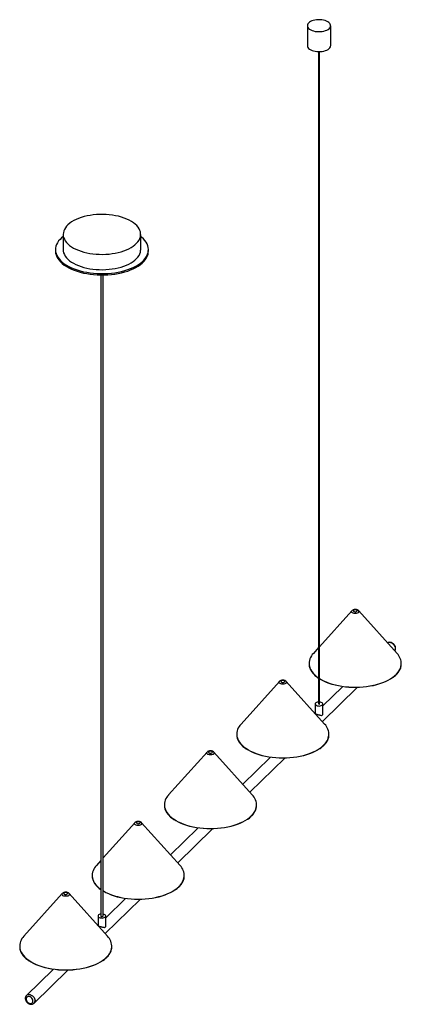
# Paper-space layout '_Trimétrica' of a CAD drawing. Header units: millimetres. Extents: x -736 to -244, y -696 to 573.
import ezdxf

# ---------------------------------------------------------------- set-up
doc = ezdxf.new("R2010")
doc.units = ezdxf.units.MM

psp = doc.layouts.new('_Trimétrica')

# ---------------------------------------------------------------- linework, layer by layer
at = {"color": 7, "linetype": 'Continuous', "lineweight": 25}
for p, q in [((-364.8, 565.3), (-364.8, 539.6)), ((-334.8, 539.6), (-334.8, 565.3)), ((-350.3, 531.9), (-350.3, -309)), ((-349.3, -309), (-349.3, 531.9)), ((-679.8, 296.3), (-679.8, 276.6)), ((-579.8, 276.6), (-579.8, 296.3)), ((-689.8, 276.6), (-689.8, 274.9)), ((-569.8, 274.9), (-569.8, 276.6)), ((-631.3, 244), (-631.3, -582.3)), ((-628.3, -582.3), (-628.3, 244)), ((-307.6, -188.9), (-349.3, -235.3)), ((-307.6, -188.9), (-307.5, -188.8)), ((-249.2, -243.9), (-298.7, -188.9)), ((-350.3, -236.4), (-357.1, -243.9)), ((-400.9, -280), (-450.4, -335)), ((-400.9, -280), (-400.8, -279.8)), ((-342.6, -335), (-392.1, -280)), ((-345.5, -331.7), (-300.5, -287.8)), ((-319.4, -286.7), (-344.8, -311.5)), ((-354.8, -309), (-354.8, -321.4)), ((-344.8, -321.5), (-344.8, -309)), ((-354.8, -321.2), (-354.9, -321.3)), ((-494.3, -371.1), (-543.8, -426.1)), ((-494.3, -371.1), (-494.1, -371)), ((-435.9, -426.1), (-485.4, -371.1)), ((-412.8, -377.8), (-448.2, -412.4)), ((-438.9, -422.8), (-393.9, -378.9)), ((-587.5, -462.1), (-628.3, -507.5)), ((-587.5, -462.1), (-587.3, -461.9)), ((-529.1, -517.1), (-578.6, -462.1)), ((-506.1, -468.9), (-541.4, -503.4)), ((-532, -513.8), (-487.2, -470)), ((-631.3, -510.8), (-637, -517.1)), ((-681, -553.3), (-730.4, -608.3)), ((-681, -553.3), (-680.8, -553.2)), ((-622.6, -608.3), (-672.1, -553.3)), ((-625.5, -605), (-580.4, -561)), ((-599.3, -559.8), (-624.8, -584.8)), ((-634.8, -582.3), (-634.8, -594.7)), ((-624.8, -594.8), (-624.8, -582.3)), ((-634.8, -594.5), (-634.9, -594.6)), ((-692.8, -651.1), (-727.1, -684.6)), ((-717.4, -694.6), (-673.9, -652.2))]:
    psp.add_line(p, q, dxfattribs=at)
at = {"color": 7, "linetype": 'Continuous', "lineweight": 25, "flags": 128}
for points in [[(-356.8, 558.5), (-354.7, 558), (-352.5, 557.7), (-350.2, 557.6), (-347.9, 557.6), (-345.7, 557.9), (-343.5, 558.3), (-341.5, 558.9), (-339.7, 559.6), (-338.1, 560.5), (-336.8, 561.4), (-335.8, 562.5), (-335.2, 563.6), (-334.9, 564.8), (-334.9, 566), (-335.3, 567.2), (-336, 568.3), (-337, 569.3), (-338.4, 570.3), (-340, 571.1), (-341.8, 571.8), (-343.9, 572.4), (-346, 572.8), (-348.3, 573), (-350.6, 573), (-352.9, 572.9), (-355.1, 572.5), (-357.2, 572.1), (-359.1, 571.4), (-360.8, 570.6), (-362.2, 569.7), (-363.3, 568.7), (-364.2, 567.6), (-364.7, 566.4), (-364.8, 565.2), (-364.6, 564), (-364.1, 562.9), (-363.2, 561.8), (-362, 560.8), (-360.5, 559.9), (-358.8, 559.1), (-356.8, 558.5)], [(-364.8, 539.6), (-364.8, 539.5), (-364.6, 538.3), (-364.1, 537.2), (-363.2, 536.1), (-362, 535.1), (-360.5, 534.2), (-358.8, 533.4), (-356.8, 532.8)], [(-356.8, 532.8), (-354.7, 532.3), (-352.5, 532), (-350.2, 531.9), (-347.9, 531.9), (-345.7, 532.2), (-343.5, 532.6), (-341.5, 533.2), (-339.7, 533.9), (-338.1, 534.8), (-336.8, 535.7), (-335.8, 536.8), (-335.2, 537.9), (-334.9, 539.1), (-334.8, 539.6)], [(-653.2, 273.5), (-649.4, 272.6), (-645.5, 271.8), (-641.4, 271.2), (-637.3, 270.8), (-633.2, 270.6), (-629, 270.5), (-624.8, 270.7), (-620.7, 271), (-616.6, 271.5), (-612.6, 272.1), (-608.7, 272.9), (-605, 273.9), (-601.5, 275.1), (-598.1, 276.4), (-595, 277.8), (-592.1, 279.4), (-589.5, 281.1), (-587.2, 282.9), (-585.1, 284.8), (-583.4, 286.7), (-582, 288.8), (-581, 290.8), (-580.3, 293), (-579.9, 295.1), (-579.9, 297.3), (-580.2, 299.4), (-580.9, 301.5), (-581.9, 303.6), (-583.3, 305.7), (-585, 307.7), (-587, 309.5), (-589.3, 311.3), (-591.9, 313), (-594.7, 314.6), (-597.8, 316.1), (-601.1, 317.4), (-604.7, 318.5), (-608.4, 319.6), (-612.2, 320.4), (-616.2, 321.1), (-620.3, 321.6), (-624.4, 321.9), (-628.6, 322), (-632.8, 322), (-637, 321.8), (-641.1, 321.4), (-645.1, 320.8), (-649, 320.1), (-652.8, 319.2), (-656.5, 318.1), (-659.9, 316.9), (-663.2, 315.5), (-666.2, 314), (-668.9, 312.4), (-671.4, 310.6), (-673.6, 308.8), (-675.4, 306.9), (-677, 304.9), (-678.2, 302.8), (-679.1, 300.7), (-679.6, 298.5), (-679.8, 296.4), (-679.7, 294.2), (-679.2, 292.1), (-678.3, 290), (-677.1, 287.9), (-675.6, 285.9), (-673.7, 284), (-671.6, 282.1), (-669.1, 280.4), (-666.4, 278.7), (-663.4, 277.2), (-660.2, 275.8), (-656.8, 274.6), (-653.2, 273.5)], [(-679.8, 293.7), (-681.8, 292), (-683.9, 289.9), (-685.8, 287.8), (-687.3, 285.5), (-688.4, 283.2), (-689.2, 280.9), (-689.7, 278.6), (-689.8, 276.2), (-689.6, 273.8), (-689, 271.5), (-688.1, 269.2), (-686.8, 266.9), (-685.2, 264.7), (-683.3, 262.5), (-681, 260.5), (-678.5, 258.5), (-675.6, 256.6), (-672.5, 254.9), (-669.2, 253.3), (-665.6, 251.8), (-661.8, 250.4), (-657.8, 249.2)], [(-657.8, 249.2), (-653.7, 248.2), (-649.4, 247.4), (-645, 246.7), (-640.5, 246.2), (-636, 245.8), (-631.4, 245.7), (-626.8, 245.7), (-622.2, 245.9), (-617.7, 246.3), (-613.2, 246.9), (-608.9, 247.6), (-604.6, 248.5), (-600.5, 249.6), (-596.6, 250.9), (-592.9, 252.2), (-589.4, 253.8), (-586.1, 255.4), (-583.1, 257.2), (-580.3, 259.1), (-577.9, 261.1), (-575.7, 263.2), (-573.9, 265.4), (-572.4, 267.6), (-571.3, 269.9), (-570.4, 272.2), (-570, 274.6), (-569.8, 277), (-570.1, 279.3), (-570.7, 281.7), (-571.6, 284), (-572.9, 286.3), (-574.5, 288.5), (-576.4, 290.6), (-578.7, 292.7), (-579.8, 293.7)], [(-689.8, 274.9), (-689.8, 274.5), (-689.6, 272.1), (-689, 269.8), (-688.1, 267.4), (-686.8, 265.2), (-685.2, 263), (-683.3, 260.8), (-681, 258.7), (-678.5, 256.8), (-675.6, 254.9), (-672.5, 253.2), (-669.2, 251.5), (-665.6, 250.1), (-661.8, 248.7), (-657.8, 247.5)], [(-679.8, 276.6), (-679.7, 274.5), (-679.2, 272.4), (-678.3, 270.3), (-677.1, 268.2), (-675.6, 266.2), (-673.7, 264.3), (-671.6, 262.4), (-669.1, 260.7), (-666.4, 259), (-663.4, 257.5), (-660.2, 256.1), (-656.8, 254.9), (-653.2, 253.8)], [(-657.8, 247.5), (-653.7, 246.5), (-649.4, 245.7), (-645, 245), (-640.5, 244.5), (-636, 244.1), (-631.4, 244), (-626.8, 244), (-622.2, 244.2), (-617.7, 244.6), (-613.2, 245.2), (-608.9, 245.9), (-604.6, 246.8), (-600.5, 247.9), (-596.6, 249.1), (-592.9, 250.5), (-589.4, 252.1), (-586.1, 253.7), (-583.1, 255.5), (-580.3, 257.4), (-577.9, 259.4), (-575.7, 261.5), (-573.9, 263.7), (-572.4, 265.9), (-571.3, 268.2), (-570.4, 270.5), (-570, 272.9), (-569.8, 274.9)], [(-653.2, 253.8), (-649.4, 252.9), (-645.5, 252.1), (-641.4, 251.5), (-637.3, 251.1), (-633.2, 250.9), (-629, 250.8), (-624.8, 251), (-620.7, 251.3), (-616.6, 251.7), (-612.6, 252.4), (-608.7, 253.2), (-605, 254.2), (-601.5, 255.4), (-598.1, 256.7), (-595, 258.1), (-592.1, 259.7), (-589.5, 261.4), (-587.2, 263.2), (-585.1, 265), (-583.4, 267), (-582, 269), (-581, 271.1), (-580.3, 273.3), (-579.9, 275.4), (-579.8, 276.6)], [(-305.3, -188.3), (-305.6, -188.8), (-305.5, -189.3), (-305, -189.7), (-304.3, -190), (-303.3, -190.1), (-302.4, -190.1), (-301.6, -189.8), (-301, -189.4), (-300.7, -189), (-300.8, -188.5), (-301.3, -188.1), (-302.1, -187.8), (-303, -187.6), (-303.9, -187.7), (-304.7, -187.9), (-305.3, -188.3)], [(-398.6, -279.4), (-398.9, -279.9), (-398.8, -280.3), (-398.4, -280.8), (-397.6, -281.1), (-396.7, -281.2), (-395.8, -281.2), (-394.9, -280.9), (-394.3, -280.6), (-394.1, -280.1), (-394.2, -279.6), (-394.6, -279.2), (-395.4, -278.9), (-396.3, -278.7), (-397.2, -278.8), (-398.1, -279), (-398.6, -279.4)], [(-255.1, -275.1), (-255.2, -275.2), (-258, -277), (-261.1, -278.8), (-264.4, -280.4), (-268, -281.9), (-271.8, -283.2), (-275.7, -284.4), (-279.9, -285.4), (-284.1, -286.2), (-288.5, -286.9), (-293, -287.4), (-297.5, -287.7), (-302.1, -287.9), (-306.7, -287.8), (-311.2, -287.6), (-315.7, -287.2), (-320.2, -286.6), (-324.5, -285.8), (-328.7, -284.9), (-332.8, -283.8), (-336.6, -282.5), (-340.3, -281.1), (-343.7, -279.5), (-346.9, -277.8), (-349.4, -276.4)], [(-350.3, -306.4), (-350.8, -306.5), (-352.1, -306.7), (-353.2, -307.1), (-354.1, -307.6), (-354.6, -308.3), (-354.8, -309), (-354.6, -309.7), (-354.1, -310.3), (-353.3, -310.9), (-352.2, -311.3)], [(-352.2, -311.3), (-350.9, -311.5), (-349.5, -311.6), (-348.2, -311.4), (-347, -311.1), (-346, -310.6), (-345.3, -310), (-344.9, -309.4), (-344.9, -308.7), (-345.2, -308), (-345.9, -307.4), (-346.9, -306.9), (-348.1, -306.6), (-349.3, -306.4)], [(-350.1, -309.2), (-349.9, -309.3), (-349.7, -309.2), (-349.5, -309.2), (-349.4, -309.1), (-349.3, -309), (-349.3, -309)], [(-349.1, -366.7), (-349.2, -366.7), (-352, -368.6), (-355.2, -370.3), (-358.6, -371.9), (-362.2, -373.3), (-366, -374.6), (-370, -375.7), (-374.2, -376.7), (-378.5, -377.5), (-382.9, -378.1), (-387.4, -378.6), (-392, -378.9), (-396.5, -379), (-401.1, -378.9), (-405.7, -378.6), (-410.2, -378.1), (-414.6, -377.5), (-418.9, -376.7), (-423, -375.7), (-427, -374.6), (-430.9, -373.3), (-434.5, -371.8), (-437.9, -370.2), (-441, -368.5), (-443.4, -367)], [(-492, -370.5), (-492.3, -371), (-492.2, -371.4), (-491.7, -371.9), (-491, -372.2), (-490.1, -372.3), (-489.1, -372.3), (-488.3, -372), (-487.7, -371.7), (-487.4, -371.2), (-487.5, -370.7), (-488, -370.3), (-488.7, -370), (-489.6, -369.8), (-490.6, -369.9), (-491.4, -370.1), (-492, -370.5)], [(-585.2, -461.4), (-585.4, -461.9), (-585.3, -462.4), (-584.9, -462.8), (-584.2, -463.1), (-583.2, -463.3), (-582.3, -463.2), (-581.5, -463), (-580.9, -462.6), (-580.6, -462.1), (-580.7, -461.7), (-581.1, -461.2), (-581.9, -460.9), (-582.8, -460.8), (-583.7, -460.8), (-584.6, -461.1), (-585.2, -461.4)], [(-442.5, -457.8), (-442.5, -457.8), (-445.4, -459.7), (-448.5, -461.4), (-451.9, -463), (-455.5, -464.4), (-459.4, -465.7), (-463.4, -466.8), (-467.5, -467.8), (-471.8, -468.6), (-476.3, -469.2), (-480.8, -469.7), (-485.3, -470), (-489.9, -470.1), (-494.5, -470), (-499, -469.7), (-503.5, -469.2), (-507.9, -468.6), (-512.2, -467.8), (-516.4, -466.8), (-520.4, -465.7), (-524.2, -464.4), (-527.8, -462.9), (-531.2, -461.3), (-534.3, -459.6), (-536.7, -458.1)], [(-678.7, -552.7), (-678.9, -553.2), (-678.8, -553.7), (-678.4, -554.1), (-677.6, -554.4), (-676.7, -554.5), (-675.8, -554.5), (-675, -554.2), (-674.4, -553.9), (-674.1, -553.4), (-674.2, -552.9), (-674.6, -552.5), (-675.4, -552.2), (-676.3, -552), (-677.2, -552.1), (-678.1, -552.3), (-678.7, -552.7)], [(-535.6, -548.7), (-535.7, -548.8), (-538.6, -550.6), (-541.7, -552.3), (-545.1, -553.9), (-548.7, -555.4), (-552.6, -556.7), (-556.6, -557.8), (-560.7, -558.8), (-565, -559.6), (-569.4, -560.2), (-573.9, -560.7), (-578.5, -560.9), (-583.1, -561), (-587.6, -560.9), (-592.2, -560.6), (-596.7, -560.2), (-601.1, -559.6), (-605.4, -558.7), (-609.6, -557.8), (-613.6, -556.6), (-617.4, -555.3), (-621, -553.9), (-624.4, -552.3), (-627.5, -550.6), (-628.3, -550.1)], [(-631.3, -579.8), (-632.1, -580), (-633.2, -580.4), (-634.1, -580.9), (-634.6, -581.6), (-634.8, -582.3), (-634.7, -583), (-634.1, -583.6), (-633.3, -584.2), (-632.2, -584.6)], [(-632.2, -584.6), (-630.9, -584.8), (-629.5, -584.9), (-628.2, -584.7), (-627, -584.4), (-626, -583.9), (-625.3, -583.3), (-624.9, -582.7), (-624.9, -582), (-625.2, -581.3), (-625.9, -580.7), (-626.9, -580.2), (-628.1, -579.9), (-628.3, -579.8)], [(-630.5, -583), (-630, -583.1), (-629.4, -583), (-628.9, -582.9), (-628.5, -582.7), (-628.3, -582.4), (-628.3, -582.3)], [(-629.1, -640), (-629.2, -640), (-632.1, -641.9), (-635.2, -643.6), (-638.6, -645.2), (-642.2, -646.6), (-646, -647.9), (-650.1, -649), (-654.2, -650), (-658.5, -650.8), (-662.9, -651.4), (-667.4, -651.9), (-672, -652.2), (-676.6, -652.3), (-681.1, -652.2), (-685.7, -651.9), (-690.2, -651.4), (-694.6, -650.8), (-698.9, -650), (-703, -649), (-707.1, -647.9), (-710.9, -646.6), (-714.5, -645.1), (-717.9, -643.5), (-721, -641.8), (-723.4, -640.3)], [(-718.8, -691.8), (-718.9, -690.6), (-719.4, -689.3), (-720.2, -688.2), (-721.1, -687.3), (-722.3, -686.6), (-723.5, -686.2), (-724.7, -686.1), (-725.7, -686.4), (-726.6, -686.9), (-727.2, -687.7), (-727.6, -688.8), (-727.6, -689.9), (-727.2, -691.2), (-726.6, -692.3), (-725.7, -693.4), (-724.7, -694.2), (-723.5, -694.7), (-722.3, -695), (-721.1, -694.9), (-720.2, -694.5), (-719.4, -693.8), (-718.9, -692.9), (-718.8, -691.8)]]:
    psp.add_lwpolyline(points, dxfattribs=at)
at = {"color": 8, "linetype": 'Continuous', "lineweight": 25, "flags": 128}
for points in [[(-298.8, -191.1), (-299.5, -191.7), (-300.6, -192.1), (-301.8, -192.4), (-303.1, -192.5), (-304.4, -192.4), (-305.7, -192.1), (-306.7, -191.7), (-307.5, -191.2), (-307.9, -190.5), (-308, -189.8), (-307.8, -189.2), (-307.6, -188.9)], [(-251.2, -237.6), (-251.4, -236.3), (-251.8, -234.9), (-252.6, -233.5), (-253.6, -232.3), (-254.7, -231.3), (-256, -230.5), (-257.4, -230), (-258.8, -229.7), (-260.1, -229.8), (-261.3, -230.2), (-261.5, -230.3)], [(-362.4, -259.1), (-362.2, -260.3), (-361.5, -262.6), (-360.5, -264.9), (-359.1, -267.2), (-357.3, -269.4), (-355.3, -271.5), (-352.9, -273.6), (-350.3, -275.4)], [(-349.3, -276.1), (-347.2, -277.3), (-344, -279), (-340.6, -280.6), (-336.9, -282), (-333, -283.3), (-328.9, -284.4), (-324.7, -285.3), (-320.3, -286.1), (-315.8, -286.7), (-311.3, -287.1), (-306.7, -287.3), (-302.1, -287.4), (-297.5, -287.3), (-292.9, -286.9), (-288.4, -286.4), (-284, -285.8), (-279.7, -284.9), (-275.5, -283.9), (-271.5, -282.7), (-267.7, -281.4), (-264.1, -279.9), (-260.8, -278.2), (-257.7, -276.5), (-254.8, -274.6), (-252.3, -272.6), (-250.1, -270.6)], [(-392.2, -282.2), (-392.9, -282.8), (-394, -283.2), (-395.2, -283.5), (-396.5, -283.6), (-397.8, -283.5), (-399.1, -283.2), (-400.1, -282.8), (-400.9, -282.2), (-401.3, -281.6), (-401.4, -280.9), (-401.1, -280.2), (-400.9, -280)], [(-455.8, -349.7), (-455.7, -350.8), (-455, -353.2), (-454.1, -355.5), (-452.8, -357.8), (-451.1, -360), (-449.1, -362.1), (-446.8, -364.2), (-444.2, -366.1), (-441.3, -368), (-438.2, -369.7), (-434.7, -371.3), (-431.1, -372.8), (-427.2, -374.1), (-423.2, -375.2), (-419, -376.2), (-414.7, -377), (-410.2, -377.7), (-405.7, -378.1), (-401.1, -378.4), (-396.5, -378.5), (-391.9, -378.4), (-387.4, -378.1), (-382.8, -377.7), (-378.4, -377), (-374.1, -376.2), (-369.9, -375.2), (-365.8, -374.1), (-362, -372.8), (-358.3, -371.3), (-354.9, -369.8), (-351.7, -368), (-348.8, -366.2), (-346.2, -364.2), (-343.9, -362.2)], [(-485.5, -373.4), (-486.3, -373.9), (-487.3, -374.3), (-488.5, -374.6), (-489.9, -374.7), (-491.2, -374.6), (-492.4, -374.3), (-493.4, -373.9), (-494.2, -373.3), (-494.6, -372.7), (-494.7, -372), (-494.4, -371.3), (-494.3, -371.1)], [(-549.2, -440.8), (-549, -441.9), (-548.4, -444.3), (-547.4, -446.6), (-546.1, -448.9), (-544.4, -451.1), (-542.5, -453.2), (-540.1, -455.3), (-537.5, -457.2), (-534.7, -459.1), (-531.5, -460.8), (-528.1, -462.4), (-524.4, -463.9), (-520.6, -465.2), (-516.6, -466.3), (-512.4, -467.3), (-508, -468.1), (-503.6, -468.8), (-499.1, -469.2), (-494.5, -469.5), (-489.9, -469.6), (-485.3, -469.5), (-480.7, -469.2), (-476.2, -468.8), (-471.7, -468.1), (-467.4, -467.3), (-463.2, -466.3), (-459.2, -465.2), (-455.3, -463.9), (-451.7, -462.4), (-448.2, -460.9), (-445.1, -459.1), (-442.2, -457.3), (-439.6, -455.3), (-437.3, -453.3)], [(-578.7, -464.3), (-579.5, -464.9), (-580.5, -465.3), (-581.7, -465.6), (-583.1, -465.6), (-584.4, -465.6), (-585.6, -465.3), (-586.6, -464.8), (-587.4, -464.3), (-587.8, -463.6), (-587.9, -462.9), (-587.6, -462.3), (-587.5, -462.1)], [(-642.4, -531.8), (-642.2, -532.9), (-641.6, -535.2), (-640.6, -537.5), (-639.3, -539.8), (-637.6, -542), (-635.6, -544.2), (-633.3, -546.2), (-631.3, -547.8)], [(-628.3, -549.7), (-627.8, -550), (-624.7, -551.8), (-621.3, -553.4), (-617.6, -554.8), (-613.8, -556.1), (-609.7, -557.3), (-605.5, -558.3), (-601.2, -559.1), (-596.8, -559.7), (-592.2, -560.2), (-587.7, -560.5), (-583.1, -560.5), (-578.5, -560.5), (-573.9, -560.2), (-569.4, -559.7), (-564.9, -559.1), (-560.6, -558.3), (-556.4, -557.3), (-552.3, -556.2), (-548.5, -554.9), (-544.8, -553.4), (-541.4, -551.8), (-538.3, -550.1), (-535.4, -548.2), (-532.7, -546.3), (-530.4, -544.2)], [(-672.2, -555.6), (-673, -556.1), (-674, -556.5), (-675.2, -556.8), (-676.5, -556.9), (-677.9, -556.8), (-679.1, -556.5), (-680.1, -556.1), (-680.9, -555.5), (-681.3, -554.9), (-681.4, -554.2), (-681.1, -553.5), (-681, -553.3)], [(-735.9, -623), (-735.7, -624.1), (-735.1, -626.5), (-734.1, -628.8), (-732.8, -631.1), (-731.1, -633.3), (-729.1, -635.4), (-726.8, -637.5), (-724.2, -639.4), (-721.3, -641.3), (-718.2, -643), (-714.8, -644.6), (-711.1, -646.1), (-707.3, -647.4), (-703.2, -648.5), (-699, -649.5), (-694.7, -650.3), (-690.3, -651), (-685.7, -651.4), (-681.2, -651.7), (-676.6, -651.8), (-671.9, -651.7), (-667.4, -651.4), (-662.8, -651), (-658.4, -650.3), (-654.1, -649.5), (-649.9, -648.6), (-645.8, -647.4), (-642, -646.1), (-638.3, -644.7), (-634.9, -643.1), (-631.7, -641.3), (-628.9, -639.5), (-626.2, -637.5), (-623.9, -635.5)], [(-727.1, -684.6), (-727.1, -684.6), (-726.1, -683.9), (-724.9, -683.5), (-723.6, -683.4), (-722.2, -683.6), (-720.9, -684.2), (-719.6, -685), (-718.4, -686), (-717.4, -687.2), (-716.7, -688.6), (-716.2, -689.9), (-716.1, -691.3)]]:
    psp.add_lwpolyline(points, dxfattribs=at)
at = {"color": 8, "linetype": 'Continuous', "lineweight": 25}
for centre, radius, start, end in [((-299.8, -190), 1.51, 311.5379, 44.7936), ((-255.9, -237.8), 4.63, 322.2876, 1.5064), ((-263.9, -255.7), 20.3, 313.0427, 354.1239), ((-393.1, -281.1), 1.52, 309.5595, 44.7214), ((-357.8, -346.6), 20.8, 311.6777, 352.63), ((-486.5, -372.2), 1.52, 309.5595, 44.7214), ((-451.1, -437.7), 20.8, 311.6777, 352.63), ((-579.7, -463.1), 1.52, 309.5595, 44.7214), ((-544.3, -528.7), 20.8, 311.6777, 352.63), ((-673.1, -554.4), 1.52, 309.5595, 44.7214), ((-637.8, -619.9), 20.8, 311.6777, 352.63), ((-720.6, -691.5), 4.56, 315.8209, 1.6951)]:
    psp.add_arc(centre, radius, start, end, dxfattribs=at)
at = {"color": 7, "linetype": 'Continuous', "lineweight": 25}
for centre, radius, start, end in [((-343.8, -257.1), 18.8, 135.1882, 186.0073), ((-263, -257.4), 19.3, 358.713, 44.2788), ((-350, -308.9), 0.295, 192.9662, 266.0309), ((-437.5, -348.1), 18.4, 134.6396, 185.0782), ((-356.2, -348.4), 19.1, 357.2745, 44.5227), ((-530.8, -439.2), 18.4, 134.6396, 185.0782), ((-449.5, -439.5), 19.1, 357.2745, 44.5227), ((-624, -530.2), 18.4, 134.6396, 185.0782), ((-542.7, -530.4), 19.1, 357.2745, 44.5227), ((-630.5, -582.1), 0.884, 192.9662, 266.0309), ((-717.5, -621.4), 18.4, 134.6396, 185.0782), ((-636.2, -621.7), 19.1, 357.2745, 44.5227)]:
    psp.add_arc(centre, radius, start, end, dxfattribs=at)
for points, knots in [([(-298.8, -188.9), (-298.9, -188.8), (-299.2, -188.4), (-299.9, -188), (-300.9, -187.5), (-302.1, -187.2), (-303.4, -187.2), (-304.7, -187.3), (-305.9, -187.7), (-306.8, -188.2), (-307.3, -188.6), (-307.5, -188.8)], [0, 0, 0, 0, 0.041055, 0.148, 0.264647, 0.392531, 0.524011, 0.658115, 0.799583, 0.918043, 1, 1, 1, 1]), ([(-252.2, -240.6), (-252.1, -240.4), (-251.7, -240), (-251.3, -239.1), (-251, -238), (-251, -237.1), (-251, -236.1), (-251.3, -235), (-251.9, -233.6), (-252.8, -232.4), (-253.8, -231.3), (-255.1, -230.5), (-256.4, -229.8), (-257.8, -229.5), (-259.2, -229.5), (-260.5, -229.7), (-261.2, -230.1), (-261.4, -230.3)], [0, 0, 0, 0, 0.029278, 0.099629, 0.1701, 0.208987, 0.254484, 0.328766, 0.403929, 0.479986, 0.556561, 0.633615, 0.711201, 0.789223, 0.867071, 0.943663, 1, 1, 1, 1]), ([(-362.5, -259.2), (-362.5, -259.3), (-362.5, -260), (-362.1, -261.6), (-361.3, -263.8), (-360.2, -266), (-358.8, -268.1), (-357.1, -270.2), (-355.1, -272.2), (-352.9, -274.1), (-351.2, -275.3), (-350.3, -275.9)], [0, 0, 0, 0, 0.00514, 0.128961, 0.252927, 0.377171, 0.501744, 0.626621, 0.751734, 0.877002, 1, 1, 1, 1]), ([(-250.1, -271.1), (-249.7, -270.7), (-248.8, -269.7), (-247.4, -267.9), (-246, -265.8), (-244.9, -263.6), (-244.1, -261.3), (-243.7, -259.5), (-243.7, -258.4), (-243.7, -258.1)], [0, 0, 0, 0, 0.0887424, 0.2571178, 0.4253427, 0.5932365, 0.7607009, 0.9277005, 1, 1, 1, 1]), ([(-392.1, -280), (-392.2, -279.9), (-392.5, -279.6), (-393.1, -279.1), (-394.1, -278.6), (-395.3, -278.4), (-396.6, -278.3), (-397.9, -278.4), (-399.1, -278.7), (-400.1, -279.2), (-400.6, -279.7), (-400.7, -279.8)], [0, 0, 0, 0, 0.031382, 0.138659, 0.255228, 0.383378, 0.516006, 0.650931, 0.792684, 0.919346, 1, 1, 1, 1]), ([(-254.7, -275), (-254.3, -274.7), (-253.1, -273.9), (-251.6, -272.6), (-250.5, -271.5), (-250.1, -271.1)], [0, 0, 0, 0, 0.201949, 0.694291, 1, 1, 1, 1]), ([(-354.5, -321.8), (-354.2, -321.8), (-353.8, -322), (-352.6, -322.3), (-351.3, -322.6), (-349.9, -323), (-348.5, -323.4), (-347.1, -323.7), (-346, -323.6), (-345.3, -323.1), (-344.9, -322.4), (-344.9, -321.8), (-344.9, -321.5)], [0, 0, 0, 0, 0.120929, 0.221271, 0.321854, 0.417754, 0.522463, 0.646157, 0.750549, 0.835326, 0.920149, 1, 1, 1, 1]), ([(-455.9, -350.1), (-455.8, -350.8), (-455.6, -352.2), (-454.9, -354.3), (-453.9, -356.5), (-452.5, -358.7), (-450.9, -360.8), (-449, -362.8), (-446.8, -364.7), (-445, -366.1), (-444, -366.8), (-443.8, -366.9)], [0, 0, 0, 0, 0.110916, 0.234139, 0.357612, 0.481408, 0.605518, 0.729881, 0.854419, 0.97906, 1, 1, 1, 1]), ([(-343.9, -362.7), (-343.6, -362.3), (-342.6, -361.3), (-341.1, -359.5), (-339.6, -357.4), (-338.5, -355.2), (-337.6, -353), (-337.2, -351.1), (-337.1, -350), (-337.1, -349.6)], [0, 0, 0, 0, 0.087414, 0.253325, 0.41911, 0.584598, 0.749684, 0.914312, 1, 1, 1, 1]), ([(-348.7, -366.5), (-348.3, -366.3), (-347.1, -365.4), (-345.5, -364.1), (-344.4, -363.1), (-343.9, -362.7)], [0, 0, 0, 0, 0.20179, 0.694198, 1, 1, 1, 1]), ([(-485.5, -371.1), (-485.5, -371), (-485.8, -370.7), (-486.5, -370.2), (-487.4, -369.7), (-488.6, -369.5), (-489.9, -369.4), (-491.2, -369.5), (-492.5, -369.8), (-493.4, -370.3), (-493.9, -370.8), (-494.1, -370.9)], [0, 0, 0, 0, 0.031382, 0.138659, 0.255228, 0.383378, 0.516006, 0.650931, 0.792684, 0.919346, 1, 1, 1, 1]), ([(-549.2, -441.2), (-549.1, -441.9), (-548.9, -443.3), (-548.2, -445.4), (-547.2, -447.6), (-545.9, -449.8), (-544.2, -451.9), (-542.3, -453.9), (-540.1, -455.8), (-538.4, -457.2), (-537.3, -457.9), (-537.2, -458)], [0, 0, 0, 0, 0.110916, 0.234139, 0.357612, 0.481408, 0.605518, 0.729881, 0.854419, 0.97906, 1, 1, 1, 1]), ([(-437.3, -453.8), (-436.9, -453.4), (-435.9, -452.4), (-434.4, -450.6), (-433, -448.5), (-431.8, -446.3), (-431, -444.1), (-430.5, -442.2), (-430.4, -441.1), (-430.4, -440.7)], [0, 0, 0, 0, 0.087414, 0.253325, 0.41911, 0.584598, 0.749684, 0.914312, 1, 1, 1, 1]), ([(-442, -457.6), (-441.7, -457.4), (-440.4, -456.5), (-438.8, -455.3), (-437.7, -454.2), (-437.3, -453.8)], [0, 0, 0, 0, 0.20179, 0.694198, 1, 1, 1, 1]), ([(-578.7, -462), (-578.7, -461.9), (-579, -461.6), (-579.7, -461.2), (-580.6, -460.7), (-581.8, -460.4), (-583.1, -460.3), (-584.4, -460.4), (-585.6, -460.8), (-586.6, -461.3), (-587.1, -461.7), (-587.3, -461.9)], [0, 0, 0, 0, 0.031382, 0.138659, 0.255228, 0.383378, 0.516006, 0.650931, 0.792684, 0.919346, 1, 1, 1, 1]), ([(-642.4, -532.1), (-642.3, -532.8), (-642.1, -534.2), (-641.4, -536.4), (-640.4, -538.6), (-639.1, -540.7), (-637.4, -542.8), (-635.5, -544.9), (-633.5, -546.7), (-632, -547.8), (-631.3, -548.2)], [0, 0, 0, 0, 0.116522, 0.245973, 0.375687, 0.505741, 0.636124, 0.766773, 0.897606, 1, 1, 1, 1]), ([(-530.5, -544.7), (-530.1, -544.4), (-529.1, -543.4), (-527.6, -541.6), (-526.2, -539.5), (-525, -537.3), (-524.2, -535), (-523.7, -533.2), (-523.6, -532), (-523.6, -531.6)], [0, 0, 0, 0, 0.087414, 0.253325, 0.41911, 0.584598, 0.749684, 0.914312, 1, 1, 1, 1]), ([(-535.2, -548.6), (-534.8, -548.3), (-533.6, -547.5), (-532, -546.2), (-530.9, -545.1), (-530.5, -544.7)], [0, 0, 0, 0, 0.20179, 0.694198, 1, 1, 1, 1]), ([(-672.2, -553.3), (-672.2, -553.2), (-672.5, -552.9), (-673.1, -552.4), (-674.1, -552), (-675.3, -551.7), (-676.6, -551.6), (-677.9, -551.7), (-679.1, -552), (-680.1, -552.5), (-680.6, -553), (-680.8, -553.1)], [0, 0, 0, 0, 0.031382, 0.138659, 0.255228, 0.383378, 0.516006, 0.650931, 0.792684, 0.919346, 1, 1, 1, 1]), ([(-634.5, -595.1), (-634.2, -595.2), (-633.8, -595.3), (-632.7, -595.6), (-631.4, -595.9), (-629.9, -596.3), (-628.5, -596.7), (-627.1, -597), (-626, -596.9), (-625.3, -596.4), (-624.9, -595.7), (-624.9, -595.1), (-624.9, -594.8)], [0, 0, 0, 0, 0.120929, 0.221271, 0.321854, 0.417754, 0.522463, 0.646157, 0.750549, 0.835326, 0.920149, 1, 1, 1, 1]), ([(-735.9, -623.4), (-735.8, -624.1), (-735.6, -625.5), (-734.9, -627.6), (-733.9, -629.8), (-732.5, -632), (-730.9, -634.1), (-729, -636.1), (-726.8, -638), (-725.1, -639.4), (-724, -640.1), (-723.8, -640.2)], [0, 0, 0, 0, 0.110916, 0.234139, 0.357612, 0.481408, 0.605518, 0.729881, 0.854419, 0.97906, 1, 1, 1, 1]), ([(-623.9, -636), (-623.6, -635.6), (-622.6, -634.6), (-621.1, -632.9), (-619.7, -630.7), (-618.5, -628.5), (-617.7, -626.3), (-617.2, -624.4), (-617.1, -623.3), (-617.1, -622.9)], [0, 0, 0, 0, 0.087414, 0.253325, 0.41911, 0.584598, 0.749684, 0.914312, 1, 1, 1, 1]), ([(-628.7, -639.8), (-628.3, -639.6), (-627.1, -638.8), (-625.5, -637.5), (-624.4, -636.4), (-623.9, -636)], [0, 0, 0, 0, 0.20179, 0.694198, 1, 1, 1, 1]), ([(-727.1, -684.6), (-727.2, -684.8), (-727.7, -685.1), (-728.2, -686), (-728.6, -687.2), (-728.7, -688.5), (-728.6, -689.8), (-728.1, -691.2), (-727.4, -692.5), (-726.5, -693.6), (-725.4, -694.6), (-724.1, -695.4), (-722.7, -695.9), (-721.2, -696.1), (-719.8, -696), (-718.6, -695.6), (-717.7, -695.1), (-717.4, -694.7), (-717.4, -694.6)], [0, 0, 0, 0, 0.028055, 0.092713, 0.156996, 0.222056, 0.288597, 0.356662, 0.425827, 0.495638, 0.565872, 0.636564, 0.707756, 0.779173, 0.850062, 0.919376, 0.986507, 1, 1, 1, 1])]:
    psp.add_open_spline(points, degree=3, knots=knots, dxfattribs=at)

doc.saveas('drawing.dxf')
